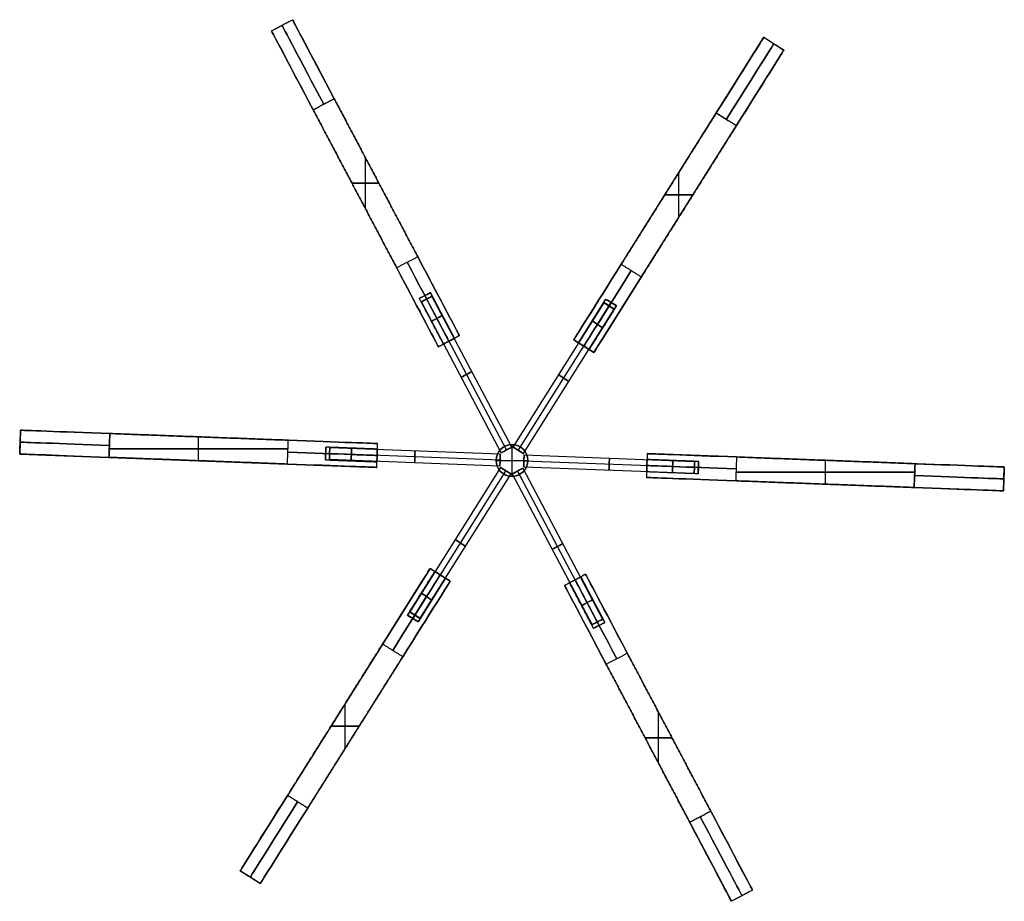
# Model space of a CAD drawing. Header units: millimetres. Extents: x -921 to 991, y -979 to 953.
# Tile 7 of 9: x -415 to 81, y 509 to 953. Entities that reach past the tile are written whole.
import ezdxf

# ---------------------------------------------------------------- set-up
doc = ezdxf.new("R2010")
doc.units = ezdxf.units.MM
doc.layers.add('Default', color=7, linetype='Continuous', true_color=0x000000)

msp = doc.modelspace()

# ---------------------------------------------------------------- linework, layer by layer
at = {"layer": 'Default', "color": 37, "true_color": 0x80674d}
for p, q in [((-288.08, 947.65), (-277.47, 953.26)), ((-288.08, 947.65, 255), (-277.47, 953.26, 255)), ((-193.36, 794.12), (-277.47, 953.26)), ((-203.97, 788.51), (-288.08, 947.65)), ((-282.77, 950.46, 255), (-282.77, 950.46, -255)), ((-135.79, 791.97), (-40.03, 944.38)), ((-40.03, 944.38), (-29.87, 937.99)), ((-40.03, 944.38, 255), (-29.87, 937.99, 255)), ((-125.63, 785.58), (-29.87, 937.99)), ((-34.95, 941.18, 255), (-34.95, 941.18, -255)), ((-261.75, 910.67, 300), (-256.44, 913.47, 300)), ((-63.97, 906.27, 300), (-57.94, 902.49, 300)), ((-240.72, 858.05, 300), (-240.72, 883.73, 300)), ((-240.72, 858.05, -300), (-240.72, 883.73, -300)), ((-235.41, 873.69, -300), (-235.41, 873.69, 300)), ((-82.83, 853.7, 300), (-82.83, 876.26, 300)), ((-82.83, 853.7, -300), (-82.83, 876.26, -300)), ((-247.51, 870.89, 300), (-233.93, 870.89, 300)), ((-233.93, 870.89, -300), (-247.51, 870.89, -300)), ((-246.02, 868.08, -300), (-246.02, 868.08, 300)), ((-89.92, 864.98, 300), (-75.74, 864.98, 300)), ((-75.74, 864.98, -300), (-89.92, 864.98, -300)), ((-87.91, 868.17, -300), (-87.91, 868.17, 300)), ((-77.75, 861.79, -300), (-77.75, 861.79, 300)), ((-213.64, 812.81, 180), (-207.98, 815.8, 180)), ((-213.64, 812.81, -180), (-207.98, 815.8, -180)), ((-210.81, 814.3, 183.2), (-210.81, 814.3, 176.8)), ((-198.66, 791.32, 176.8), (-210.81, 814.3, 176.8)), ((-198.66, 791.32, 183.2), (-210.81, 814.3, 183.2)), ((-210.81, 814.3, -176.8), (-210.81, 814.3, -183.2)), ((-198.66, 791.32, -183.2), (-210.81, 814.3, -183.2)), ((-198.66, 791.32, -176.8), (-210.81, 814.3, -176.8)), ((-195.84, 792.81, 180), (-207.98, 815.8, 180)), ((-195.84, 792.81, -180), (-207.98, 815.8, -180)), ((-133.42, 790.48, 180), (-119.59, 812.49, 180)), ((-133.42, 790.48, 180), (-119.59, 812.49, 180)), ((-133.42, 790.48, -180), (-119.59, 812.49, -180)), ((-130.71, 788.77, 176.8), (-116.88, 810.79, 176.8)), ((-130.71, 788.77, 183.2), (-116.88, 810.79, 183.2)), ((-130.71, 788.77, -183.2), (-116.88, 810.79, -183.2)), ((-130.71, 788.77, -176.8), (-116.88, 810.79, -176.8)), ((-128, 787.07, -180), (-114.17, 809.09, -180)), ((-119.59, 812.49, 180), (-114.17, 809.09, 180)), ((-119.59, 812.49, -180), (-114.17, 809.09, -180)), ((-116.88, 810.79, 183.2), (-116.88, 810.79, 176.8)), ((-116.88, 810.79, -176.8), (-116.88, 810.79, -183.2)), ((-203.97, 788.51, 255), (-193.36, 794.12, 255)), ((-193.36, 794.12), (-203.97, 788.51)), ((-203.97, 788.51, -255), (-193.36, 794.12, -255)), ((-198.66, 791.32, 255), (-198.66, 791.32, 183.2)), ((-198.66, 791.32, 176.8), (-198.66, 791.32, -176.8)), ((-198.66, 791.32, -183.2), (-198.66, 791.32, -255)), ((-135.79, 791.97, 255), (-125.63, 785.58, 255)), ((-125.63, 785.58), (-135.79, 791.97)), ((-130.71, 788.77, 255), (-130.71, 788.77, 183.2)), ((-130.71, 788.77, 176.8), (-130.71, 788.77, -176.8)), ((-130.71, 788.77, -183.2), (-130.71, 788.77, -255)), ((-414.49, 746.46), (-414.94, 734.47)), ((-414.49, 746.46), (-234.62, 739.73)), ((-414.72, 740.47, -255), (-414.72, 740.47, 255)), ((-324.78, 731.1, 300), (-324.78, 743.11, 300)), ((-324.78, 731.1, -300), (-324.78, 743.11, -300)), ((-324.56, 743.1, 300), (-324.56, 743.1, -300)), ((-235.07, 727.74), (-234.62, 739.73)), ((-235.07, 727.74, -255), (-234.62, 739.73, -255)), ((-414.94, 734.47), (-235.07, 727.74)), ((-369.81, 737.1, 300), (-279.75, 737.1, 300)), ((-279.75, 737.1, -300), (-369.81, 737.1, -300)), ((-260.71, 737.91, 180), (-260.94, 731.51, 180)), ((-260.71, 737.91, -180), (-260.94, 731.51, -180)), ((-260.82, 734.71, 176.8), (-260.82, 734.71, 183.2)), ((-234.84, 733.74, 176.8), (-260.82, 734.71, 176.8)), ((-234.84, 733.74, 183.2), (-260.82, 734.71, 183.2)), ((-260.82, 734.71, -183.2), (-260.82, 734.71, -176.8)), ((-234.84, 733.74, -183.2), (-260.82, 734.71, -183.2)), ((-234.84, 733.74, -176.8), (-260.82, 734.71, -176.8)), ((-98.71, 734.65), (-99.16, 722.66)), ((81.16, 727.92), (-98.71, 734.65)), ((-325, 731.11, 300), (-325, 731.11, -300)), ((-234.84, 733.74, -255), (-234.84, 733.74, -183.2)), ((-234.84, 733.74, -176.8), (-234.84, 733.74, 176.8)), ((-234.84, 733.74, 183.2), (-234.84, 733.74, 255)), ((-73.08, 724.48, 180), (-72.84, 730.88, 180)), ((-73.08, 724.48, -180), (-72.84, 730.88, -180)), ((-9, 719.28, 300), (-9, 731.29, 300)), ((-9, 719.28, -300), (-9, 731.29, -300)), ((-8.78, 731.28, 300), (-8.78, 731.28, -300)), ((-98.94, 728.65, -255), (-98.94, 728.65, -183.2)), ((-98.94, 728.65, -176.8), (-98.94, 728.65, 176.8)), ((-98.94, 728.65, 183.2), (-98.94, 728.65, 255)), ((-98.94, 728.65, 176.8), (-72.96, 727.68, 176.8)), ((-98.94, 728.65, 183.2), (-72.96, 727.68, 183.2)), ((-98.94, 728.65, -183.2), (-72.96, 727.68, -183.2)), ((-98.94, 728.65, -176.8), (-72.96, 727.68, -176.8)), ((-72.96, 727.68, 176.8), (-72.96, 727.68, 183.2)), ((-72.96, 727.68, -183.2), (-72.96, 727.68, -176.8)), ((-54.03, 725.29, 300), (36.03, 725.29, 300)), ((36.03, 725.29, -300), (-54.03, 725.29, -300)), ((80.71, 715.93), (81.16, 727.92)), ((80.71, 715.93), (-99.16, 722.66)), ((80.94, 721.92, -255), (80.94, 721.92, 255)), ((-9.23, 719.29, 300), (-9.23, 719.29, -300)), ((-208.15, 676.81), (-303.92, 524.4)), ((-205.78, 675.32, -180), (-219.61, 653.31, -180)), ((-208.15, 676.81), (-197.99, 670.43)), ((-197.99, 670.43), (-293.75, 518.02)), ((-203.07, 673.62, 176.8), (-216.9, 651.6, 176.8)), ((-203.07, 673.62, 183.2), (-216.9, 651.6, 183.2)), ((-203.07, 673.62, -183.2), (-216.9, 651.6, -183.2)), ((-203.07, 673.62, -176.8), (-216.9, 651.6, -176.8)), ((-200.36, 671.92, 180), (-214.19, 649.9, 180)), ((-203.07, 673.62, 255), (-203.07, 673.62, 183.2)), ((-203.07, 673.62, 176.8), (-203.07, 673.62, -176.8)), ((-203.07, 673.62, -183.2), (-203.07, 673.62, -255)), ((-140.42, 668.27), (-129.81, 673.88)), ((-135.12, 671.08, 255), (-135.12, 671.08, 183.2)), ((-135.12, 671.08, 176.8), (-135.12, 671.08, -176.8)), ((-135.12, 671.08, -183.2), (-135.12, 671.08, -255)), ((-135.12, 671.08, 176.8), (-122.97, 648.09, 176.8)), ((-135.12, 671.08, 183.2), (-122.97, 648.09, 183.2)), ((-135.12, 671.08, -183.2), (-122.97, 648.09, -183.2)), ((-135.12, 671.08, -176.8), (-122.97, 648.09, -176.8)), ((-132.29, 672.57, -180), (-120.14, 649.58, -180)), ((-129.81, 673.88), (-45.7, 514.74)), ((-140.42, 668.27), (-56.31, 509.13)), ((-137.95, 669.58, 180), (-125.8, 646.59, 180)), ((-137.95, 669.58, 180), (-125.8, 646.59, 180)), ((-214.19, 649.9, 180), (-219.61, 653.31, 180)), ((-214.19, 649.9, -180), (-219.61, 653.31, -180)), ((-216.9, 651.6, 183.2), (-216.9, 651.6, 176.8)), ((-216.9, 651.6, -176.8), (-216.9, 651.6, -183.2)), ((-120.14, 649.58, 180), (-125.8, 646.59, 180)), ((-120.14, 649.58, -180), (-125.8, 646.59, -180)), ((-122.97, 648.09, 183.2), (-122.97, 648.09, 176.8)), ((-122.97, 648.09, -176.8), (-122.97, 648.09, -183.2)), ((-250.95, 586.14, 300), (-250.95, 608.69, 300)), ((-250.95, 586.14, -300), (-250.95, 608.69, -300)), ((-256.03, 600.61, -300), (-256.03, 600.61, 300)), ((-93.06, 578.67, 300), (-93.06, 604.35, 300)), ((-93.06, 578.67, -300), (-93.06, 604.35, -300)), ((-258.04, 597.41, 300), (-243.87, 597.41, 300)), ((-243.87, 597.41, -300), (-258.04, 597.41, -300)), ((-245.87, 594.22, -300), (-245.87, 594.22, 300)), ((-99.85, 591.51, 300), (-86.28, 591.51, 300)), ((-86.28, 591.51, -300), (-99.85, 591.51, -300)), ((-87.76, 594.31, -300), (-87.76, 594.31, 300)), ((-98.37, 588.7, -300), (-98.37, 588.7, 300)), ((-293.75, 518.02), (-303.92, 524.4)), ((-293.75, 518.02, 255), (-303.92, 524.4, 255)), ((-298.83, 521.21, 255), (-298.83, 521.21, -255)), ((-45.7, 514.74), (-56.31, 509.13)), ((-45.7, 514.74, 255), (-56.31, 509.13, 255)), ((-51.01, 511.94, 255), (-51.01, 511.94, -255))]:
    msp.add_line(p, q, dxfattribs=at)
at = {"layer": 'Default', "color": 33, "true_color": 0xb89960}
for p, q in [((-212.53, 811.13, 180), (-207.23, 813.94, 180)), ((-212.53, 811.13, -180), (-207.23, 813.94, -180)), ((-167.04, 737.9, 180), (-207.23, 813.94, 180)), ((-167.04, 737.9, -180), (-207.23, 813.94, -180)), ((-172.35, 735.1, 180), (-212.53, 811.13, 180)), ((-172.35, 735.1, -180), (-212.53, 811.13, -180)), ((-169.69, 736.5, 183), (-209.88, 812.53, 183)), ((-169.69, 736.5, 177), (-209.88, 812.53, 177)), ((-209.88, 812.53, 183), (-209.88, 812.53, 177)), ((-169.69, 736.5, -177), (-209.88, 812.53, -177)), ((-169.69, 736.5, -183), (-209.88, 812.53, -183)), ((-209.88, 812.53, -177), (-209.88, 812.53, -183)), ((-166.24, 737.87, 180), (-120.48, 810.69, 180)), ((-166.24, 737.87, -180), (-120.48, 810.69, -180)), ((-163.7, 736.28, 183), (-117.94, 809.09, 183)), ((-163.7, 736.28, 177), (-117.94, 809.09, 177)), ((-163.7, 736.28, -177), (-117.94, 809.09, -177)), ((-163.7, 736.28, -183), (-117.94, 809.09, -183)), ((-120.48, 810.69, 180), (-115.4, 807.5, 180)), ((-120.48, 810.69, -180), (-115.4, 807.5, -180)), ((-117.94, 809.09, 183), (-117.94, 809.09, 177)), ((-117.94, 809.09, -177), (-117.94, 809.09, -183)), ((-161.16, 734.68, 180), (-115.4, 807.5, 180)), ((-161.16, 734.68, -180), (-115.4, 807.5, -180)), ((-166.89, 723.2, -380), (-166.89, 739.2, -380)), ((-166.89, 723.2, 380), (-166.89, 739.2, 380)), ((-258.71, 737.63, 180), (-258.94, 731.64, 180)), ((-258.71, 737.63, -180), (-258.94, 731.64, -180)), ((-172.89, 731.42, 183), (-258.83, 734.64, 183)), ((-172.89, 731.42, 177), (-258.83, 734.64, 177)), ((-258.83, 734.64, 177), (-258.83, 734.64, 183)), ((-172.89, 731.42, -177), (-258.83, 734.64, -177)), ((-172.89, 731.42, -183), (-258.83, 734.64, -183)), ((-258.83, 734.64, -183), (-258.83, 734.64, -177)), ((-172.77, 734.42, 180), (-258.71, 737.63, 180)), ((-172.77, 734.42, -180), (-258.71, 737.63, -180)), ((-172.77, 734.42, 180), (-173, 728.42, 180)), ((-172.77, 734.42, -180), (-173, 728.42, -180)), ((-172.35, 735.1, 180), (-167.04, 737.9, 180)), ((-172.35, 735.1, -180), (-167.04, 737.9, -180)), ((-169.69, 736.5, 183), (-169.69, 736.5, 177)), ((-169.69, 736.5, -177), (-169.69, 736.5, -183)), ((-168.67, 739, -380), (-168.67, 739, 380)), ((-166.24, 737.87, 180), (-161.16, 734.68, 180)), ((-166.24, 737.87, -180), (-161.16, 734.68, -180)), ((-163.7, 736.28, 183), (-163.7, 736.28, 177)), ((-163.7, 736.28, -177), (-163.7, 736.28, -183)), ((-173, 728.42, 180), (-258.94, 731.64, 180)), ((-173, 728.42, -180), (-258.94, 731.64, -180)), ((-174.89, 731.2, -380), (-158.89, 731.2, -380)), ((-174.89, 731.2, 380), (-158.89, 731.2, 380)), ((-174.69, 729.42, -380), (-174.69, 729.42, 380)), ((-172.89, 731.42, 177), (-172.89, 731.42, 183)), ((-172.89, 731.42, -183), (-172.89, 731.42, -177)), ((-161.01, 727.97, 180), (-160.78, 733.97, 180)), ((-161.01, 727.97, -180), (-160.78, 733.97, -180)), ((-160.89, 730.97, 183), (-74.96, 727.76, 183)), ((-160.89, 730.97, 177), (-74.96, 727.76, 177)), ((-160.89, 730.97, 177), (-160.89, 730.97, 183)), ((-160.89, 730.97, -177), (-74.96, 727.76, -177)), ((-160.89, 730.97, -183), (-74.96, 727.76, -183)), ((-160.89, 730.97, -183), (-160.89, 730.97, -177)), ((-160.78, 733.97, 180), (-74.84, 730.75, 180)), ((-160.78, 733.97, -180), (-74.84, 730.75, -180)), ((-159.09, 732.98, -380), (-159.09, 732.98, 380)), ((-75.07, 724.76, 180), (-74.84, 730.75, 180)), ((-75.07, 724.76, -180), (-74.84, 730.75, -180)), ((-172.62, 727.71, 180), (-218.38, 654.89, 180)), ((-172.62, 727.71, -180), (-218.38, 654.89, -180)), ((-170.08, 726.12, 183), (-215.84, 653.3, 183)), ((-170.08, 726.12, 177), (-215.84, 653.3, 177)), ((-170.08, 726.12, -177), (-215.84, 653.3, -177)), ((-170.08, 726.12, -183), (-215.84, 653.3, -183)), ((-167.54, 724.52, 180), (-213.3, 651.7, 180)), ((-167.54, 724.52, -180), (-213.3, 651.7, -180)), ((-167.54, 724.52, 180), (-172.62, 727.71, 180)), ((-167.54, 724.52, -180), (-172.62, 727.71, -180)), ((-170.08, 726.12, 183), (-170.08, 726.12, 177)), ((-170.08, 726.12, -177), (-170.08, 726.12, -183)), ((-161.43, 727.29, 180), (-166.74, 724.49, 180)), ((-161.43, 727.29, -180), (-166.74, 724.49, -180)), ((-166.74, 724.49, 180), (-126.55, 648.46, 180)), ((-166.74, 724.49, -180), (-126.55, 648.46, -180)), ((-164.09, 725.89, 183), (-123.9, 649.86, 183)), ((-164.09, 725.89, 177), (-123.9, 649.86, 177)), ((-164.09, 725.89, 183), (-164.09, 725.89, 177)), ((-164.09, 725.89, -177), (-123.9, 649.86, -177)), ((-164.09, 725.89, -183), (-123.9, 649.86, -183)), ((-164.09, 725.89, -177), (-164.09, 725.89, -183)), ((-161.43, 727.29, 180), (-121.25, 651.26, 180)), ((-161.43, 727.29, -180), (-121.25, 651.26, -180)), ((-161.01, 727.97, 180), (-75.07, 724.76, 180)), ((-161.01, 727.97, -180), (-75.07, 724.76, -180)), ((-74.96, 727.76, 177), (-74.96, 727.76, 183)), ((-74.96, 727.76, -183), (-74.96, 727.76, -177)), ((-165.11, 723.4, -380), (-165.11, 723.4, 380)), ((-213.3, 651.7, 180), (-218.38, 654.89, 180)), ((-213.3, 651.7, -180), (-218.38, 654.89, -180)), ((-215.84, 653.3, 183), (-215.84, 653.3, 177)), ((-215.84, 653.3, -177), (-215.84, 653.3, -183)), ((-121.25, 651.26, 180), (-126.55, 648.46, 180)), ((-121.25, 651.26, -180), (-126.55, 648.46, -180)), ((-123.9, 649.86, 183), (-123.9, 649.86, 177)), ((-123.9, 649.86, -177), (-123.9, 649.86, -183))]:
    msp.add_line(p, q, dxfattribs=at)
at = {"layer": 'Default', "color": 33, "true_color": 0xb89960, "extrusion": (0.467269, -0.884115, 0)}
for centre in [(194.11, 180, -816.44), (194.11, -180, -816.44), (194.11, 180, -718.44), (194.11, -180, -718.44), (194.11, 180, -675.44), (194.11, -180, -675.44)]:
    msp.add_circle(centre, 3, dxfattribs=at)
at = {"layer": 'Default', "color": 33, "true_color": 0xb89960, "extrusion": (-0.532032, -0.846724, 0)}
for centre in [(-530.33, 180, -622.33), (-530.33, -180, -622.33), (-530.33, 180, -524.33), (-530.33, -180, -524.33), (-530.33, 180, -481.33), (-530.33, -180, -481.33)]:
    msp.add_circle(centre, 3, dxfattribs=at)
at = {"layer": 'Default', "color": 33, "true_color": 0xb89960, "extrusion": (-0.467269, 0.884115, 0)}
for centre in [(-194.11, 180, 773.44), (-194.11, -180, 773.44), (-194.11, 180, 730.44), (-194.11, -180, 730.44), (-194.11, 180, 632.44), (-194.11, -180, 632.44)]:
    msp.add_circle(centre, 3, dxfattribs=at)
at = {"layer": 'Default', "color": 33, "true_color": 0xb89960, "extrusion": (0.532032, 0.846724, 0)}
for centre in [(530.33, 180, 579.33), (530.33, -180, 579.33), (530.33, 180, 536.33), (530.33, -180, 536.33), (530.33, 180, 438.33), (530.33, -180, 438.33)]:
    msp.add_circle(centre, 3, dxfattribs=at)
at = {"layer": 'Default', "color": 33, "true_color": 0xb89960}
for centre in [(-166.89, 731.2, -380), (-166.89, 731.2)]:
    msp.add_circle(centre, 8, dxfattribs=at)
at = {"layer": 'Default', "color": 33, "true_color": 0xb89960, "extrusion": (0, 0, -1)}
msp.add_circle((166.89, 731.2, -380), 8, dxfattribs=at)
at = {"layer": 'Default', "color": 33, "true_color": 0xb89960, "extrusion": (0.999301, -0.037391, 0)}
for centre in [(724.44, 180, -286.11), (724.44, -180, -286.11), (724.44, 180, -188.11), (724.44, -180, -188.11), (724.44, 180, -145.11), (724.44, -180, -145.11)]:
    msp.add_circle(centre, 3, dxfattribs=at)
at = {"layer": 'Default', "color": 33, "true_color": 0xb89960, "extrusion": (-0.999301, 0.037391, 0)}
for centre in [(-724.44, 180, 243.11), (-724.44, -180, 243.11), (-724.44, 180, 200.11), (-724.44, -180, 200.11), (-724.44, 180, 102.11), (-724.44, -180, 102.11)]:
    msp.add_circle(centre, 3, dxfattribs=at)
at = {"layer": 'Default', "color": 37, "true_color": 0x80674d, "extrusion": (-0.884115, -0.467269, 3.23316e-09)}
for centre, start, end in [((-927.44, -255, -200.11), 180, 270), ((-837.44, 255, -200.11), 0, 90), ((-611.44, -255, -200.11), 180, 270)]:
    msp.add_arc(centre, 45, start, end, dxfattribs=at)
at = {"layer": 'Default', "color": 37, "true_color": 0x80674d, "extrusion": (-0.884115, -0.467269, -3.23316e-09)}
for centre, start, end in [((-927.44, 255, -200.11), 90, 180), ((-837.44, -255, -200.11), 270, 360), ((-611.44, 255, -200.11), 90, 180)]:
    msp.add_arc(centre, 45, start, end, dxfattribs=at)
at = {"layer": 'Default', "color": 37, "true_color": 0x80674d, "extrusion": (0.884115, 0.467269, -3.23316e-09)}
for centre, start, end in [((927.44, -255, 188.11), 270, 360), ((521.44, 255, 188.11), 90, 180)]:
    msp.add_arc(centre, 45, start, end, dxfattribs=at)
at = {"layer": 'Default', "color": 37, "true_color": 0x80674d, "extrusion": (0.884115, 0.467269, 3.23316e-09)}
for centre, start, end in [((927.44, 255, 188.11), 0, 90), ((521.44, -255, 188.11), 180, 270)]:
    msp.add_arc(centre, 45, start, end, dxfattribs=at)
at = {"layer": 'Default', "color": 37, "true_color": 0x80674d, "extrusion": (0.884115, 0.467269, 0)}
for centre, start, end in [((927.44, -255, 194.11), 270, 0), ((927.44, 255, 194.11), 360, 90), ((837.44, 255, 194.11), 90, 180), ((837.44, -255, 194.11), 180, 270)]:
    msp.add_arc(centre, 45, start, end, dxfattribs=at)
at = {"layer": 'Default', "color": 37, "true_color": 0x80674d, "extrusion": (0.846724, -0.532032, 2.53766e-09)}
for centre, start, end in [((733.33, -255, -536.33), 270, 0), ((327.33, 255, -536.33), 90, 180)]:
    msp.add_arc(centre, 45, start, end, dxfattribs=at)
at = {"layer": 'Default', "color": 37, "true_color": 0x80674d, "extrusion": (0.846724, -0.532032, -2.53766e-09)}
for centre, start, end in [((733.33, 255, -536.33), 360, 90), ((327.33, -255, -536.33), 180, 270)]:
    msp.add_arc(centre, 45, start, end, dxfattribs=at)
at = {"layer": 'Default', "color": 37, "true_color": 0x80674d, "extrusion": (0.846724, -0.532032, 0)}
for centre, start, end in [((733.33, -255, -530.33), 270, 0), ((733.33, 255, -530.33), 360, 90), ((643.33, 255, -530.33), 90, 180), ((643.33, -255, -530.33), 180, 270)]:
    msp.add_arc(centre, 45, start, end, dxfattribs=at)
at = {"layer": 'Default', "color": 37, "true_color": 0x80674d, "extrusion": (-0.846724, 0.532032, -2.65588e-09)}
msp.add_arc((-733.33, -255, 524.33), 45, 180, 270, dxfattribs=at)
at = {"layer": 'Default', "color": 37, "true_color": 0x80674d, "extrusion": (-0.846724, 0.532032, 2.65589e-09)}
for centre, start, end in [((-733.33, 255, 524.33), 90, 180), ((-643.33, -255, 524.33), 270, 360)]:
    msp.add_arc(centre, 45, start, end, dxfattribs=at)
at = {"layer": 'Default', "color": 37, "true_color": 0x80674d, "extrusion": (0.846724, -0.532032, 2.65589e-09)}
for centre, start, end in [((643.33, 255, -536.33), 90, 180), ((417.33, -255, -536.33), 270, 360)]:
    msp.add_arc(centre, 45, start, end, dxfattribs=at)
at = {"layer": 'Default', "color": 37, "true_color": 0x80674d, "extrusion": (0.846724, -0.532032, -2.65589e-09)}
for centre, start, end in [((643.33, -255, -536.33), 180, 270), ((417.33, 255, -536.33), 0, 90)]:
    msp.add_arc(centre, 45, start, end, dxfattribs=at)
at = {"layer": 'Default', "color": 37, "true_color": 0x80674d, "extrusion": (0.884115, 0.467269, -3.12932e-09)}
msp.add_arc((837.44, 255, 188.11), 45, 90, 180, dxfattribs=at)
at = {"layer": 'Default', "color": 37, "true_color": 0x80674d, "extrusion": (0.884115, 0.467269, 3.12933e-09)}
msp.add_arc((837.44, -255, 188.11), 45, 180, 270, dxfattribs=at)
at = {"layer": 'Default', "color": 37, "true_color": 0x80674d, "extrusion": (-0.846724, 0.532032, -2.65589e-09)}
msp.add_arc((-643.33, 255, 524.33), 45, 0, 90, dxfattribs=at)
at = {"layer": 'Default', "color": 37, "true_color": 0x80674d, "extrusion": (-0.467269, 0.884115, 0)}
for centre, start, end in [((-194.11, 180, 818.44), 180, 0), ((-194.11, 180, 818.44), 0, 180), ((-194.11, -180, 818.44), 180, 0), ((-194.11, -180, 818.44), 0, 180), ((-194.11, 180, 805.44), 180, 360), ((-194.11, 180, 805.44), 360, 180), ((-194.11, -180, 805.44), 180, 360), ((-194.11, -180, 805.44), 360, 180)]:
    msp.add_arc(centre, 3.2, start, end, dxfattribs=at)
at = {"layer": 'Default', "color": 37, "true_color": 0x80674d, "extrusion": (0.532032, 0.846724, 0)}
for centre, start, end in [((530.33, 180, 624.33), 180, 0), ((530.33, 180, 624.33), 0, 180), ((530.33, -180, 624.33), 180, 0), ((530.33, -180, 624.33), 0, 180), ((530.33, 180, 611.33), 180, 360), ((530.33, 180, 611.33), 0, 180), ((530.33, -180, 611.33), 180, 0), ((530.33, -180, 611.33), 0, 180)]:
    msp.add_arc(centre, 3.2, start, end, dxfattribs=at)
at = {"layer": 'Default', "color": 37, "true_color": 0x80674d, "extrusion": (-0.467269, 0.884115, 3.40992e-09)}
for centre in [(-194.11, 180, 792.44), (-194.11, -180, 792.44)]:
    msp.add_arc(centre, 3.2, 0, 90, dxfattribs=at)
at = {"layer": 'Default', "color": 37, "true_color": 0x80674d, "extrusion": (-0.467269, 0.884115, -3.40998e-09)}
for centre in [(-194.11, 180, 792.44), (-194.11, -180, 792.44)]:
    msp.add_arc(centre, 3.2, 270, 360, dxfattribs=at)
at = {"layer": 'Default', "color": 37, "true_color": 0x80674d, "extrusion": (-0.467269, 0.884115, -6.47109e-10)}
for centre in [(-194.11, 180, 792.44), (-194.11, -180, 792.44)]:
    msp.add_arc(centre, 3.2, 90, 180, dxfattribs=at)
at = {"layer": 'Default', "color": 37, "true_color": 0x80674d, "extrusion": (-0.467269, 0.884115, 6.47165e-10)}
for centre in [(-194.11, 180, 792.44), (-194.11, -180, 792.44)]:
    msp.add_arc(centre, 3.2, 180, 270, dxfattribs=at)
at = {"layer": 'Default', "color": 37, "true_color": 0x80674d, "extrusion": (0.532032, 0.846724, -1.58761e-09)}
msp.add_arc((530.33, 180, 598.33), 3.2, 0, 90, dxfattribs=at)
at = {"layer": 'Default', "color": 37, "true_color": 0x80674d, "extrusion": (0.532032, 0.846724, 1.58764e-09)}
msp.add_arc((530.33, 180, 598.33), 3.2, 270, 360, dxfattribs=at)
at = {"layer": 'Default', "color": 37, "true_color": 0x80674d, "extrusion": (0.532032, 0.846724, -1.58762e-09)}
msp.add_arc((530.33, -180, 598.33), 3.2, 0, 90, dxfattribs=at)
at = {"layer": 'Default', "color": 37, "true_color": 0x80674d, "extrusion": (0.532032, 0.846724, 1.58762e-09)}
msp.add_arc((530.33, -180, 598.33), 3.2, 270, 360, dxfattribs=at)
at = {"layer": 'Default', "color": 37, "true_color": 0x80674d, "extrusion": (0.532032, 0.846724, 2.57097e-09)}
for centre in [(530.33, 180, 598.33), (530.33, -180, 598.33)]:
    msp.add_arc(centre, 3.2, 90, 180, dxfattribs=at)
at = {"layer": 'Default', "color": 37, "true_color": 0x80674d, "extrusion": (0.532032, 0.846724, -2.571e-09)}
msp.add_arc((530.33, 180, 598.33), 3.2, 180, 270, dxfattribs=at)
at = {"layer": 'Default', "color": 37, "true_color": 0x80674d, "extrusion": (0.532032, 0.846724, -2.57096e-09)}
msp.add_arc((530.33, -180, 598.33), 3.2, 180, 270, dxfattribs=at)
at = {"layer": 'Default', "color": 37, "true_color": 0x80674d, "extrusion": (-0.037391, -0.999301, 4.25854e-09)}
for centre, start, end in [((-397.11, -255, -730.44), 180, 270), ((8.89, 255, -730.44), 0, 90)]:
    msp.add_arc(centre, 45, start, end, dxfattribs=at)
at = {"layer": 'Default', "color": 37, "true_color": 0x80674d, "extrusion": (-0.037391, -0.999301, -4.25853e-09)}
for centre, start, end in [((-397.11, 255, -730.44), 90, 180), ((8.89, -255, -730.44), 270, 360)]:
    msp.add_arc(centre, 45, start, end, dxfattribs=at)
at = {"layer": 'Default', "color": 37, "true_color": 0x80674d, "extrusion": (0.037391, 0.999301, 0)}
for centre, start, end in [((397.11, -255, 724.44), 270, 0), ((397.11, 255, 724.44), 0, 90), ((307.11, 255, 724.44), 90, 180), ((307.11, -255, 724.44), 180, 270)]:
    msp.add_arc(centre, 45, start, end, dxfattribs=at)
at = {"layer": 'Default', "color": 37, "true_color": 0x80674d, "extrusion": (-0.037391, -0.999301, 4.04478e-09)}
msp.add_arc((-307.11, 255, -730.44), 45, 360, 90, dxfattribs=at)
at = {"layer": 'Default', "color": 37, "true_color": 0x80674d, "extrusion": (-0.037391, -0.999301, -4.04478e-09)}
msp.add_arc((-307.11, -255, -730.44), 45, 270, 0, dxfattribs=at)
at = {"layer": 'Default', "color": 37, "true_color": 0x80674d, "extrusion": (0.037391, 0.999301, -4.03647e-09)}
msp.add_arc((397.11, -255, 718.44), 45, 270, 360, dxfattribs=at)
at = {"layer": 'Default', "color": 37, "true_color": 0x80674d, "extrusion": (0.037391, 0.999301, 4.03647e-09)}
msp.add_arc((397.11, 255, 718.44), 45, 0, 90, dxfattribs=at)
at = {"layer": 'Default', "color": 37, "true_color": 0x80674d, "extrusion": (-0.999301, 0.037391, 0)}
for centre, start, end in [((-724.44, 180, 288.11), 180, 0), ((-724.44, 180, 288.11), 0, 180), ((-724.44, -180, 288.11), 180, 0), ((-724.44, -180, 288.11), 0, 180), ((-724.44, 180, 275.11), 180, 0), ((-724.44, 180, 275.11), 0, 180), ((-724.44, -180, 275.11), 180, 0), ((-724.44, -180, 275.11), 360, 180)]:
    msp.add_arc(centre, 3.2, start, end, dxfattribs=at)
at = {"layer": 'Default', "color": 37, "true_color": 0x80674d, "extrusion": (-0.999301, 0.037391, -3.63054e-09)}
for centre in [(-724.44, 180, 262.11), (-724.44, -180, 262.11)]:
    msp.add_arc(centre, 3.2, 90, 180, dxfattribs=at)
at = {"layer": 'Default', "color": 37, "true_color": 0x80674d, "extrusion": (-0.999301, 0.037391, 3.63053e-09)}
for centre in [(-724.44, 180, 262.11), (-724.44, -180, 262.11)]:
    msp.add_arc(centre, 3.2, 180, 270, dxfattribs=at)
at = {"layer": 'Default', "color": 37, "true_color": 0x80674d, "extrusion": (-0.037391, -0.999301, -4.03647e-09)}
msp.add_arc((-81.11, 255, -730.44), 45, 90, 180, dxfattribs=at)
at = {"layer": 'Default', "color": 37, "true_color": 0x80674d, "extrusion": (-0.037391, -0.999301, 4.03646e-09)}
msp.add_arc((-81.11, -255, -730.44), 45, 180, 270, dxfattribs=at)
at = {"layer": 'Default', "color": 37, "true_color": 0x80674d, "extrusion": (0.037391, 0.999301, -4.04478e-09)}
for centre in [(307.11, 255, 718.44), (-8.89, 255, 718.44)]:
    msp.add_arc(centre, 45, 90, 180, dxfattribs=at)
at = {"layer": 'Default', "color": 37, "true_color": 0x80674d, "extrusion": (0.037391, 0.999301, 4.04478e-09)}
for centre in [(307.11, -255, 718.44), (-8.89, -255, 718.44)]:
    msp.add_arc(centre, 45, 180, 270, dxfattribs=at)
at = {"layer": 'Default', "color": 37, "true_color": 0x80674d, "extrusion": (-0.999301, 0.037391, 3.51367e-09)}
for centre in [(-724.44, 180, 262.11), (-724.44, -180, 262.11)]:
    msp.add_arc(centre, 3.2, 0, 90, dxfattribs=at)
at = {"layer": 'Default', "color": 37, "true_color": 0x80674d, "extrusion": (-0.999301, 0.037391, -3.51369e-09)}
for centre in [(-724.44, 180, 262.11), (-724.44, -180, 262.11)]:
    msp.add_arc(centre, 3.2, 270, 360, dxfattribs=at)
at = {"layer": 'Default', "color": 37, "true_color": 0x80674d, "extrusion": (0.999301, -0.037391, 3.63053e-09)}
msp.add_arc((724.44, 180, -126.11), 3.2, 360, 90, dxfattribs=at)
at = {"layer": 'Default', "color": 37, "true_color": 0x80674d, "extrusion": (0.999301, -0.037391, -3.63052e-09)}
for centre in [(724.44, 180, -126.11), (724.44, -180, -126.11)]:
    msp.add_arc(centre, 3.2, 270, 0, dxfattribs=at)
at = {"layer": 'Default', "color": 37, "true_color": 0x80674d, "extrusion": (0.999301, -0.037391, 3.63052e-09)}
msp.add_arc((724.44, -180, -126.11), 3.2, 360, 90, dxfattribs=at)
at = {"layer": 'Default', "color": 37, "true_color": 0x80674d, "extrusion": (0.999301, -0.037391, 0)}
for centre, start, end in [((724.44, 180, -113.11), 180, 360), ((724.44, 180, -113.11), 0, 180), ((724.44, -180, -113.11), 180, 0), ((724.44, -180, -113.11), 0, 180), ((724.44, 180, -100.11), 180, 0), ((724.44, -180, -100.11), 180, 0)]:
    msp.add_arc(centre, 3.2, start, end, dxfattribs=at)
at = {"layer": 'Default', "color": 37, "true_color": 0x80674d, "extrusion": (0.999301, -0.037391, 2.6179e-17)}
for centre in [(724.44, 180, -100.11), (724.44, -180, -100.11)]:
    msp.add_arc(centre, 3.2, 0, 180, dxfattribs=at)
at = {"layer": 'Default', "color": 37, "true_color": 0x80674d, "extrusion": (0.999301, -0.037391, -3.51369e-09)}
for centre in [(724.44, 180, -126.11), (724.44, -180, -126.11)]:
    msp.add_arc(centre, 3.2, 90, 180, dxfattribs=at)
at = {"layer": 'Default', "color": 37, "true_color": 0x80674d, "extrusion": (0.999301, -0.037391, 3.51368e-09)}
msp.add_arc((724.44, 180, -126.11), 3.2, 180, 270, dxfattribs=at)
at = {"layer": 'Default', "color": 37, "true_color": 0x80674d, "extrusion": (0.999301, -0.037391, 3.51369e-09)}
msp.add_arc((724.44, -180, -126.11), 3.2, 180, 270, dxfattribs=at)
at = {"layer": 'Default', "color": 37, "true_color": 0x80674d, "extrusion": (-0.037391, -0.999301, 0)}
for centre, start, end in [((-81.11, 255, -724.44), 90, 180), ((-81.11, -255, -724.44), 180, 270), ((8.89, -255, -724.44), 270, 0), ((8.89, 255, -724.44), 0, 90)]:
    msp.add_arc(centre, 45, start, end, dxfattribs=at)
at = {"layer": 'Default', "color": 37, "true_color": 0x80674d, "extrusion": (0.037391, 0.999301, 4.25854e-09)}
msp.add_arc((81.11, 255, 718.44), 45, 0, 90, dxfattribs=at)
at = {"layer": 'Default', "color": 37, "true_color": 0x80674d, "extrusion": (0.037391, 0.999301, -4.25853e-09)}
msp.add_arc((81.11, -255, 718.44), 45, 270, 360, dxfattribs=at)
at = {"layer": 'Default', "color": 37, "true_color": 0x80674d, "extrusion": (-0.532032, -0.846724, 4.23364e-09)}
for centre in [(-530.33, 180, -462.33), (-530.33, -180, -462.33)]:
    msp.add_arc(centre, 3.2, 90, 180, dxfattribs=at)
at = {"layer": 'Default', "color": 37, "true_color": 0x80674d, "extrusion": (-0.532032, -0.846724, -4.23363e-09)}
for centre in [(-530.33, 180, -462.33), (-530.33, -180, -462.33)]:
    msp.add_arc(centre, 3.2, 180, 270, dxfattribs=at)
at = {"layer": 'Default', "color": 37, "true_color": 0x80674d, "extrusion": (-0.846724, 0.532032, 0)}
for centre, start, end in [((-417.33, 255, 530.33), 90, 180), ((-417.33, -255, 530.33), 180, 270), ((-327.33, -255, 530.33), 270, 0), ((-327.33, 255, 530.33), 360, 90)]:
    msp.add_arc(centre, 45, start, end, dxfattribs=at)
at = {"layer": 'Default', "color": 37, "true_color": 0x80674d, "extrusion": (-0.846724, 0.532032, 2.46773e-09)}
msp.add_arc((-417.33, 255, 524.33), 45, 90, 180, dxfattribs=at)
at = {"layer": 'Default', "color": 37, "true_color": 0x80674d, "extrusion": (-0.846724, 0.532032, -2.46773e-09)}
msp.add_arc((-417.33, -255, 524.33), 45, 180, 270, dxfattribs=at)
at = {"layer": 'Default', "color": 37, "true_color": 0x80674d, "extrusion": (-0.532032, -0.846724, -1.58755e-09)}
msp.add_arc((-530.33, 180, -462.33), 3.2, 0, 90, dxfattribs=at)
at = {"layer": 'Default', "color": 37, "true_color": 0x80674d, "extrusion": (-0.532032, -0.846724, 1.58759e-09)}
msp.add_arc((-530.33, 180, -462.33), 3.2, 270, 360, dxfattribs=at)
at = {"layer": 'Default', "color": 37, "true_color": 0x80674d, "extrusion": (-0.532032, -0.846724, -1.5876e-09)}
msp.add_arc((-530.33, -180, -462.33), 3.2, 0, 90, dxfattribs=at)
at = {"layer": 'Default', "color": 37, "true_color": 0x80674d, "extrusion": (-0.532032, -0.846724, 1.58758e-09)}
msp.add_arc((-530.33, -180, -462.33), 3.2, 270, 360, dxfattribs=at)
at = {"layer": 'Default', "color": 37, "true_color": 0x80674d, "extrusion": (0.467269, -0.884115, -3.40998e-09)}
msp.add_arc((194.11, 180, -656.44), 3.2, 90, 180, dxfattribs=at)
at = {"layer": 'Default', "color": 37, "true_color": 0x80674d, "extrusion": (0.467269, -0.884115, 3.40997e-09)}
for centre in [(194.11, 180, -656.44), (194.11, -180, -656.44)]:
    msp.add_arc(centre, 3.2, 180, 270, dxfattribs=at)
at = {"layer": 'Default', "color": 37, "true_color": 0x80674d, "extrusion": (0.467269, -0.884115, -3.41001e-09)}
msp.add_arc((194.11, -180, -656.44), 3.2, 90, 180, dxfattribs=at)
at = {"layer": 'Default', "color": 37, "true_color": 0x80674d, "extrusion": (0.467269, -0.884115, 1.94972e-09)}
msp.add_arc((194.11, 180, -656.44), 3.2, 360, 90, dxfattribs=at)
at = {"layer": 'Default', "color": 37, "true_color": 0x80674d, "extrusion": (0.467269, -0.884115, -1.9497e-09)}
msp.add_arc((194.11, 180, -656.44), 3.2, 270, 0, dxfattribs=at)
at = {"layer": 'Default', "color": 37, "true_color": 0x80674d, "extrusion": (0.467269, -0.884115, 1.94973e-09)}
msp.add_arc((194.11, -180, -656.44), 3.2, 360, 90, dxfattribs=at)
at = {"layer": 'Default', "color": 37, "true_color": 0x80674d, "extrusion": (0.467269, -0.884115, -1.94976e-09)}
msp.add_arc((194.11, -180, -656.44), 3.2, 270, 0, dxfattribs=at)
at = {"layer": 'Default', "color": 37, "true_color": 0x80674d, "extrusion": (-0.884115, -0.467269, 0)}
for centre, start, end in [((-611.44, 255, -194.11), 90, 180), ((-611.44, -255, -194.11), 180, 270), ((-521.44, -255, -194.11), 270, 0), ((-521.44, 255, -194.11), 360, 90)]:
    msp.add_arc(centre, 45, start, end, dxfattribs=at)
at = {"layer": 'Default', "color": 37, "true_color": 0x80674d, "extrusion": (0.884115, 0.467269, 3.03669e-09)}
msp.add_arc((611.44, 255, 188.11), 45, 0, 90, dxfattribs=at)
at = {"layer": 'Default', "color": 37, "true_color": 0x80674d, "extrusion": (0.884115, 0.467269, -3.03669e-09)}
msp.add_arc((611.44, -255, 188.11), 45, 270, 360, dxfattribs=at)
at = {"layer": 'Default', "color": 37, "true_color": 0x80674d, "extrusion": (-0.532032, -0.846724, 0)}
for centre, start, end in [((-530.33, 180, -449.33), 180, 0), ((-530.33, 180, -449.33), 0, 180), ((-530.33, -180, -449.33), 180, 0), ((-530.33, -180, -449.33), 360, 180), ((-530.33, 180, -436.33), 180, 0), ((-530.33, 180, -436.33), 0, 180), ((-530.33, -180, -436.33), 180, 0), ((-530.33, -180, -436.33), 0, 180)]:
    msp.add_arc(centre, 3.2, start, end, dxfattribs=at)
at = {"layer": 'Default', "color": 37, "true_color": 0x80674d, "extrusion": (0.467269, -0.884115, 0)}
for centre, start, end in [((194.11, 180, -643.44), 180, 0), ((194.11, 180, -643.44), 0, 180), ((194.11, 180, -630.44), 180, 0), ((194.11, 180, -630.44), 0, 180), ((194.11, -180, -630.44), 180, 0), ((194.11, -180, -630.44), 0, 180)]:
    msp.add_arc(centre, 3.2, start, end, dxfattribs=at)
at = {"layer": 'Default', "color": 37, "true_color": 0x80674d, "extrusion": (0.467269, -0.884115, 5.68434e-14)}
msp.add_arc((194.11, -180, -643.44), 3.2, 180, 360, dxfattribs=at)
at = {"layer": 'Default', "color": 37, "true_color": 0x80674d, "extrusion": (0.467269, -0.884115, -5.68434e-14)}
msp.add_arc((194.11, -180, -643.44), 3.2, 0, 180, dxfattribs=at)
at = {"layer": 'Default', "color": 37, "true_color": 0x80674d, "extrusion": (-0.846724, 0.532032, 2.34949e-09)}
msp.add_arc((-327.33, -255, 524.33), 45, 270, 0, dxfattribs=at)
at = {"layer": 'Default', "color": 37, "true_color": 0x80674d, "extrusion": (-0.846724, 0.532032, -2.3495e-09)}
msp.add_arc((-327.33, 255, 524.33), 45, 360, 90, dxfattribs=at)
at = {"layer": 'Default', "color": 37, "true_color": 0x80674d, "extrusion": (-0.884115, -0.467269, -2.93285e-09)}
msp.add_arc((-521.44, -255, -200.11), 45, 270, 0, dxfattribs=at)
at = {"layer": 'Default', "color": 37, "true_color": 0x80674d, "extrusion": (-0.884115, -0.467269, 2.93285e-09)}
msp.add_arc((-521.44, 255, -200.11), 45, 360, 90, dxfattribs=at)
at = {"layer": 'Default', "color": 37, "true_color": 0x80674d}
for points in [[(-288.08, 947.65, 255), (-282.77, 950.46, 255), (-277.47, 953.26, 255)], [(-288.08, 947.65, -255), (-282.77, 950.46, -255), (-277.47, 953.26, -255)], [(-277.47, 953.26, 255), (-277.47, 953.26), (-277.47, 953.26, -255)], [(-288.08, 947.65, -255), (-288.08, 947.65), (-288.08, 947.65, 255)], [(-40.03, 944.38, -255), (-40.03, 944.38), (-40.03, 944.38, 255)], [(-40.03, 944.38, 255), (-34.95, 941.18, 255), (-29.87, 937.99, 255)], [(-40.03, 944.38, -255), (-34.95, 941.18, -255), (-29.87, 937.99, -255)], [(-29.87, 937.99, 255), (-29.87, 937.99), (-29.87, 937.99, -255)], [(-267.05, 907.87, 300), (-261.75, 910.67, 300), (-256.44, 913.47, 300)], [(-256.44, 913.47, -300), (-261.75, 910.67, -300), (-267.05, 907.87, -300)], [(-214.39, 833.9, 300), (-235.41, 873.69, 300), (-256.44, 913.47, 300)], [(-256.44, 913.47, -300), (-235.41, 873.69, -300), (-214.39, 833.9, -300)], [(-267.05, 907.87, 300), (-246.02, 868.08, 300), (-225, 828.3, 300)], [(-225, 828.3, -300), (-246.02, 868.08, -300), (-267.05, 907.87, -300)], [(-63.97, 906.27, 300), (-87.91, 868.17, 300), (-111.85, 830.07, 300)], [(-111.85, 830.07, -300), (-87.91, 868.17, -300), (-63.97, 906.27, -300)], [(-63.97, 906.27, 300), (-58.89, 903.08, 300), (-53.81, 899.89, 300)], [(-53.81, 899.89, -300), (-58.89, 903.08, -300), (-63.97, 906.27, -300)], [(-101.69, 823.68, 300), (-77.75, 861.79, 300), (-53.81, 899.89, 300)], [(-53.81, 899.89, -300), (-77.75, 861.79, -300), (-101.69, 823.68, -300)], [(-225, 828.3, 300), (-219.69, 831.1, 300), (-214.39, 833.9, 300)], [(-225, 828.3, -300), (-219.69, 831.1, -300), (-214.39, 833.9, -300)], [(-111.85, 830.07, 300), (-106.77, 826.88, 300), (-101.69, 823.68, 300)], [(-111.85, 830.07, -300), (-106.77, 826.88, -300), (-101.69, 823.68, -300)], [(-195.84, 792.81, 180), (-201.91, 804.3, 180), (-207.98, 815.8, 180)], [(-195.84, 792.81, -180), (-201.91, 804.3, -180), (-207.98, 815.8, -180)], [(-213.64, 812.81, 180), (-207.57, 801.31, 180), (-201.49, 789.82, 180)], [(-213.64, 812.81, -180), (-207.57, 801.31, -180), (-201.49, 789.82, -180)], [(-133.42, 790.48, 180), (-126.51, 801.48, 180), (-119.59, 812.49, 180)], [(-133.42, 790.48, -180), (-126.51, 801.48, -180), (-119.59, 812.49, -180)], [(-114.17, 809.09, 180), (-121.09, 798.08, 180), (-128, 787.07, 180)], [(-114.17, 809.09, -180), (-121.09, 798.08, -180), (-128, 787.07, -180)], [(-203.97, 788.51, 255), (-198.66, 791.32, 255), (-193.36, 794.12, 255)], [(-203.97, 788.51, -255), (-198.66, 791.32, -255), (-193.36, 794.12, -255)], [(-193.36, 794.12, -255), (-193.36, 794.12), (-193.36, 794.12, 255)], [(-135.79, 791.97, 255), (-135.79, 791.97), (-135.79, 791.97, -255)], [(-135.79, 791.97, -255), (-130.71, 788.77, -255), (-125.63, 785.58, -255)], [(-135.79, 791.97, 255), (-130.71, 788.77, 255), (-125.63, 785.58, 255)], [(-203.97, 788.51, 255), (-203.97, 788.51), (-203.97, 788.51, -255)], [(-125.63, 785.58, -255), (-125.63, 785.58), (-125.63, 785.58, 255)], [(-414.94, 734.47, -255), (-414.72, 740.47, -255), (-414.49, 746.46, -255)], [(-414.94, 734.47, 255), (-414.72, 740.47, 255), (-414.49, 746.46, 255)], [(-414.49, 746.46, 255), (-414.49, 746.46), (-414.49, 746.46, -255)], [(-369.97, 732.79, 300), (-369.75, 738.79, 300), (-369.52, 744.78, 300)], [(-369.52, 744.78, -300), (-369.75, 738.79, -300), (-369.97, 732.79, -300)], [(-279.59, 741.42, 300), (-324.56, 743.1, 300), (-369.52, 744.78, 300)], [(-369.52, 744.78, -300), (-324.56, 743.1, -300), (-279.59, 741.42, -300)], [(-280.04, 729.43, 300), (-279.81, 735.42, 300), (-279.59, 741.42, 300)], [(-280.04, 729.43, -300), (-279.81, 735.42, -300), (-279.59, 741.42, -300)], [(-235.07, 727.74, 255), (-234.84, 733.74, 255), (-234.62, 739.73, 255)], [(-235.07, 727.74, -255), (-234.84, 733.74, -255), (-234.62, 739.73, -255)], [(-234.62, 739.73, -255), (-234.62, 739.73), (-234.62, 739.73, 255)], [(-414.94, 734.47, -255), (-414.94, 734.47), (-414.94, 734.47, 255)], [(-234.72, 736.94, 180), (-247.71, 737.42, 180), (-260.71, 737.91, 180)], [(-234.72, 736.94, -180), (-247.71, 737.42, -180), (-260.71, 737.91, -180)], [(-98.71, 734.65, 255), (-98.94, 728.65, 255), (-99.16, 722.66, 255)], [(-98.71, 734.65, -255), (-98.94, 728.65, -255), (-99.16, 722.66, -255)], [(-98.71, 734.65, 255), (-98.71, 734.65), (-98.71, 734.65, -255)], [(-369.97, 732.79, 300), (-325, 731.11, 300), (-280.04, 729.43, 300)], [(-280.04, 729.43, -300), (-325, 731.11, -300), (-369.97, 732.79, -300)], [(-260.94, 731.51, 180), (-247.95, 731.03, 180), (-234.96, 730.54, 180)], [(-260.94, 731.51, -180), (-247.95, 731.03, -180), (-234.96, 730.54, -180)], [(-98.82, 731.85, 180), (-85.83, 731.37, 180), (-72.84, 730.88, 180)], [(-98.82, 731.85, -180), (-85.83, 731.37, -180), (-72.84, 730.88, -180)], [(-53.75, 732.97, 300), (-53.97, 726.97, 300), (-54.19, 720.97, 300)], [(-53.75, 732.97, -300), (-53.97, 726.97, -300), (-54.19, 720.97, -300)], [(36.19, 729.6, 300), (-8.78, 731.28, 300), (-53.75, 732.97, 300)], [(-53.75, 732.97, -300), (-8.78, 731.28, -300), (36.19, 729.6, -300)], [(36.19, 729.6, 300), (35.97, 723.61, 300), (35.74, 717.61, 300)], [(35.74, 717.61, -300), (35.97, 723.61, -300), (36.19, 729.6, -300)], [(-235.07, 727.74, 255), (-235.07, 727.74), (-235.07, 727.74, -255)], [(-73.08, 724.48, 180), (-86.07, 724.97, 180), (-99.06, 725.46, 180)], [(-73.08, 724.48, -180), (-86.07, 724.97, -180), (-99.06, 725.46, -180)], [(81.16, 727.92, 255), (80.94, 721.92, 255), (80.71, 715.93, 255)], [(81.16, 727.92, -255), (80.94, 721.92, -255), (80.71, 715.93, -255)], [(81.16, 727.92, -255), (81.16, 727.92), (81.16, 727.92, 255)], [(-99.16, 722.66, -255), (-99.16, 722.66), (-99.16, 722.66, 255)], [(-54.19, 720.97, 300), (-9.23, 719.29, 300), (35.74, 717.61, 300)], [(35.74, 717.61, -300), (-9.23, 719.29, -300), (-54.19, 720.97, -300)], [(80.71, 715.93, 255), (80.71, 715.93), (80.71, 715.93, -255)], [(-219.61, 653.31, 180), (-212.69, 664.31, 180), (-205.78, 675.32, 180)], [(-219.61, 653.31, -180), (-212.69, 664.31, -180), (-205.78, 675.32, -180)], [(-197.99, 670.43, -255), (-203.07, 673.62, -255), (-208.15, 676.81, -255)], [(-208.15, 676.81, -255), (-208.15, 676.81), (-208.15, 676.81, 255)], [(-197.99, 670.43, 255), (-203.07, 673.62, 255), (-208.15, 676.81, 255)], [(-214.19, 649.9, 180), (-207.28, 660.91, 180), (-200.36, 671.92, 180)], [(-214.19, 649.9, -180), (-207.28, 660.91, -180), (-200.36, 671.92, -180)], [(-197.99, 670.43, 255), (-197.99, 670.43), (-197.99, 670.43, -255)], [(-129.81, 673.88, -255), (-135.12, 671.08, -255), (-140.42, 668.27, -255)], [(-129.81, 673.88, 255), (-135.12, 671.08, 255), (-140.42, 668.27, 255)], [(-132.29, 672.57, 180), (-126.21, 661.08, 180), (-120.14, 649.58, 180)], [(-132.29, 672.57, -180), (-126.21, 661.08, -180), (-120.14, 649.58, -180)], [(-129.81, 673.88, 255), (-129.81, 673.88), (-129.81, 673.88, -255)], [(-140.42, 668.27, -255), (-140.42, 668.27), (-140.42, 668.27, 255)], [(-125.8, 646.59, 180), (-131.87, 658.09, 180), (-137.95, 669.58, 180)], [(-125.8, 646.59, -180), (-131.87, 658.09, -180), (-137.95, 669.58, -180)], [(-232.09, 638.71, 300), (-256.03, 600.61, 300), (-279.97, 562.5, 300)], [(-279.97, 562.5, -300), (-256.03, 600.61, -300), (-232.09, 638.71, -300)], [(-221.93, 632.32, 300), (-227.01, 635.52, 300), (-232.09, 638.71, 300)], [(-221.93, 632.32, -300), (-227.01, 635.52, -300), (-232.09, 638.71, -300)], [(-269.81, 556.12, 300), (-245.87, 594.22, 300), (-221.93, 632.32, 300)], [(-221.93, 632.32, -300), (-245.87, 594.22, -300), (-269.81, 556.12, -300)], [(-108.78, 634.09, 300), (-114.09, 631.29, 300), (-119.39, 628.49, 300)], [(-108.78, 634.09, -300), (-114.09, 631.29, -300), (-119.39, 628.49, -300)], [(-66.73, 554.52, 300), (-87.76, 594.31, 300), (-108.78, 634.09, 300)], [(-108.78, 634.09, -300), (-87.76, 594.31, -300), (-66.73, 554.52, -300)], [(-119.39, 628.49, 300), (-98.37, 588.7, 300), (-77.34, 548.92, 300)], [(-77.34, 548.92, -300), (-98.37, 588.7, -300), (-119.39, 628.49, -300)], [(-269.81, 556.12, 300), (-274.89, 559.31, 300), (-279.97, 562.5, 300)], [(-279.97, 562.5, -300), (-274.89, 559.31, -300), (-269.81, 556.12, -300)], [(-66.73, 554.52, 300), (-72.04, 551.72, 300), (-77.34, 548.92, 300)], [(-77.34, 548.92, -300), (-72.04, 551.72, -300), (-66.73, 554.52, -300)], [(-293.75, 518.02, 255), (-298.83, 521.21, 255), (-303.92, 524.4, 255)], [(-303.92, 524.4, 255), (-303.92, 524.4), (-303.92, 524.4, -255)], [(-293.75, 518.02, -255), (-298.83, 521.21, -255), (-303.92, 524.4, -255)], [(-293.75, 518.02, -255), (-293.75, 518.02), (-293.75, 518.02, 255)], [(-45.7, 514.74, 255), (-51.01, 511.94, 255), (-56.31, 509.13, 255)], [(-45.7, 514.74, -255), (-51.01, 511.94, -255), (-56.31, 509.13, -255)], [(-45.7, 514.74, -255), (-45.7, 514.74), (-45.7, 514.74, 255)], [(-56.31, 509.13, 255), (-56.31, 509.13), (-56.31, 509.13, -255)]]:
    msp.add_open_spline(points, degree=2, dxfattribs=at)

doc.saveas('drawing.dxf')
